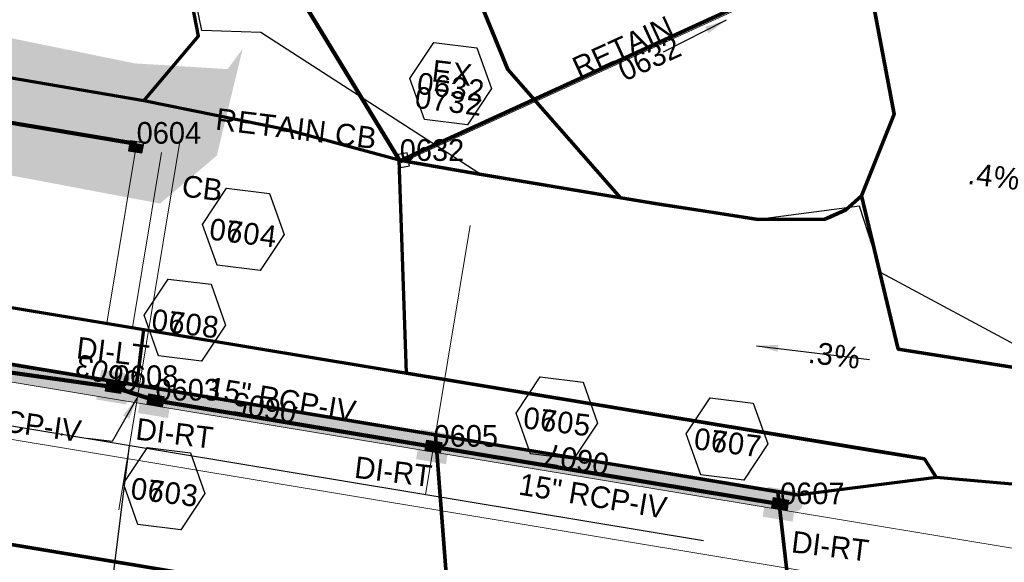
# Model space of a CAD drawing. Extents: x 1160061 to 2574774, y 200346 to 1150371.
# Tile 62 of 123: x 2484263 to 2484490, y 365717 to 365842. Entities that reach past the tile are written whole.
import ezdxf
from ezdxf.enums import TextEntityAlignment as Align

# ---------------------------------------------------------------- set-up
doc = ezdxf.new("R2010")
doc.units = 0
doc.header["$MEASUREMENT"] = 0
doc.linetypes.add('DGN Style 2', pattern=[29.296317, 17.57779, -11.718527])
doc.linetypes.add('DGN Style 3', pattern=[41.014844, 29.296317, -11.718527])
for name, color, linetype, lineweight in [('Exist Drainage Structure Catch Basin CELL', 1, 'Continuous', 30), ('Exist Plan Preparation Drainage Notes Label', 31, 'Continuous', 30), ('Exist Plan Preparation Watershed Blue', 5, 'Continuous', 30), ('Exist Structure Minor Pipes RCP 12 Inch', 30, 'Continuous', 0), ('Prop Drainage Structure Box Number Symbol CELL', 9, 'Continuous', 30), ('Prop Drainage Structure Catch Basin Grate 840 03E CELL', 7, 'Continuous', 30), ('Prop Drainage Structure Catch Basin Grate 840 03E Label', 9, 'Continuous', 30), ('Prop Drainage Structure Drop Inlet Grate 840 16 CELL', 7, 'Continuous', 30), ('Prop Drainage Structure Drop Inlet Grate 840 16 Label', 9, 'Continuous', 30), ('Prop Drainage Structure Pipe RCP 15in Class III Label', 9, 'Continuous', 30), ('Prop Drainage Structure Pipe RCP 15in Class IV', 9, 'Continuous', 211), ('Prop Drainage Structure Pipe RCP 15in Class IV Label', 9, 'Continuous', 30), ('Prop Drainage Structure Pipe Removal Label', 9, 'Continuous', 30), ('Prop Drainage Structure Plot Symbol 20 Scale', 9, 'DGN Style 2', 13), ('Prop Drainage Structure Plot Symbol 50 Scale', 9, 'DGN Style 2', 13), ('Prop Plan Preparation Watershed Pre Construction', 131, 'Continuous', 30), ('Prop Vertical Profile Ditch Grade Median Label', 5, 'Continuous', 40)]:
    doc.layers.add(name, color=color, linetype=linetype, lineweight=lineweight)
for name, color, linetype, lineweight, plot in [('Scratch_Level_5', 6, 'Continuous', 0, False), ('Scratch_Level_6', 30, 'Continuous', 0, False), ('Scratch_Level_7', 9, 'Continuous', 0, False), ('Scratch_Level_8', 171, 'Continuous', 0, False), ('Scratch_Level_9', 9, 'Continuous', 0, False)]:
    doc.layers.add(name, color=color, linetype=linetype, lineweight=lineweight, plot=plot)
doc.styles.add('Style-font041', font='font041.shx')
doc.styles.add('Style-GEOMETRICFUTURA_211_M_L', font='GEOMETRICFUTURA_211_M_L.shx')
doc.dimstyles.new('erosion_control', dxfattribs={"dimtxt": 4.99999, "dimasz": 9.99998, "dimexe": 2.499995, "dimexo": 2.499995, "dimgap": 2.499995, "dimtad": 0, "dimtih": 1, "dimtoh": 1, "dimzin": 3, "dimdsep": 46, "dimtxsty": 'Style-GEOMETRICFUTURA_211_M_L', "dimcen": 0.09, "dimaunit": 1, "dimadec": 4, "dimazin": 3, "dimtfac": 1, "dimtofl": 0, "dimtmove": 0, "dimatfit": 1, "dimfxl": 1, "dimtzin": 3, "dimlwd": 106, "dimarcsym": 0})

# ---------------------------------------------------------------- blocks, each defined once
blk = doc.blocks.new('PROP DRAINAGE STRUCTURE BOX NUMBER SYMBOL_138')
at = {"layer": 'Scratch_Level_7', "flags": 128}
blk.add_lwpolyline([(-5.000009, 8.944294), (5.000009, 8.944294), (9.47214, 0), (5.000009, -8.944294), (-5.000009, -8.944294), (-9.47214, 0), (-5.000009, 8.944294)], dxfattribs=at)
at = {"layer": 'Scratch_Level_7', "insert": (0.170464, -0.827124), "char_height": 4.99999, "attachment_point": 5, "line_spacing_factor": 0.6, "style": 'Style-GEOMETRICFUTURA_211_M_L'}
blk.add_mtext('\\T1.051;0632', dxfattribs=at)
blk = doc.blocks.new('PROP DRAINAGE STRUCTURE BOX NUMBER SYMBOL_139')
at = {"layer": 'Scratch_Level_7', "flags": 128}
blk.add_lwpolyline([(-5.000009, 8.944294), (5.000009, 8.944294), (9.47214, 0), (5.000009, -8.944294), (-5.000009, -8.944294), (-9.47214, 0), (-5.000009, 8.944294)], dxfattribs=at)
at = {"layer": 'Scratch_Level_7', "insert": (0.143191, -0.827124), "char_height": 4.99999, "attachment_point": 5, "line_spacing_factor": 0.6, "style": 'Style-GEOMETRICFUTURA_211_M_L'}
blk.add_mtext('\\T1.051;0604', dxfattribs=at)
blk = doc.blocks.new('PROP DRAINAGE STRUCTURE BOX NUMBER SYMBOL_140')
at = {"layer": 'Scratch_Level_7', "flags": 128}
blk.add_lwpolyline([(-5.000009, 8.944294), (5.000009, 8.944294), (9.47214, 0), (5.000009, -8.944294), (-5.000009, -8.944294), (-9.47214, 0), (-5.000009, 8.944294)], dxfattribs=at)
at = {"layer": 'Scratch_Level_7', "insert": (0.284857, -0.827124), "char_height": 4.99999, "attachment_point": 5, "line_spacing_factor": 0.6, "style": 'Style-GEOMETRICFUTURA_211_M_L'}
blk.add_mtext('\\T1.051;0608', dxfattribs=at)
blk = doc.blocks.new('PROP DRAINAGE STRUCTURE BOX NUMBER SYMBOL_141')
at = {"layer": 'Scratch_Level_7', "flags": 128}
blk.add_lwpolyline([(-5.000009, 8.944294), (5.000009, 8.944294), (9.47214, 0), (5.000009, -8.944294), (-5.000009, -8.944294), (-9.47214, 0), (-5.000009, 8.944294)], dxfattribs=at)
at = {"layer": 'Scratch_Level_7', "insert": (0.250767, -0.827124), "char_height": 4.99999, "attachment_point": 5, "line_spacing_factor": 0.6, "style": 'Style-GEOMETRICFUTURA_211_M_L'}
blk.add_mtext('\\T1.051;0603', dxfattribs=at)
blk = doc.blocks.new('PROP DRAINAGE STRUCTURE BOX NUMBER SYMBOL_144')
at = {"layer": 'Scratch_Level_7', "flags": 128}
blk.add_lwpolyline([(-5.000009, 8.944294), (5.000009, 8.944294), (9.47214, 0), (5.000009, -8.944294), (-5.000009, -8.944294), (-9.47214, 0), (-5.000009, 8.944294)], dxfattribs=at)
at = {"layer": 'Scratch_Level_7', "insert": (0.227282, -0.827124), "char_height": 4.99999, "attachment_point": 5, "line_spacing_factor": 0.6, "style": 'Style-GEOMETRICFUTURA_211_M_L'}
blk.add_mtext('\\T1.051;0605', dxfattribs=at)
blk = doc.blocks.new('PROP DRAINAGE STRUCTURE BOX NUMBER SYMBOL_145')
at = {"layer": 'Scratch_Level_7', "flags": 128}
blk.add_lwpolyline([(-5.000009, 8.944294), (5.000009, 8.944294), (9.47214, 0), (5.000009, -8.944294), (-5.000009, -8.944294), (-9.47214, 0), (-5.000009, 8.944294)], dxfattribs=at)
at = {"layer": 'Scratch_Level_7', "insert": (0.340918, -0.827124), "char_height": 4.99999, "attachment_point": 5, "line_spacing_factor": 0.6, "style": 'Style-GEOMETRICFUTURA_211_M_L'}
blk.add_mtext('\\T1.051;0607', dxfattribs=at)
blk = doc.blocks.new('PROP DRAINAGE STRUCTURE BOX NUMBER SYMBOL_241')
at = {"layer": 'Prop Drainage Structure Box Number Symbol CELL', "flags": 128}
blk.add_lwpolyline([(-5.000009, 8.944294), (5.000009, 8.944294), (9.47214, 0), (5.000009, -8.944294), (-5.000009, -8.944294), (-9.47214, 0), (-5.000009, 8.944294)], dxfattribs=at)
at = {"layer": 'Prop Drainage Structure Box Number Symbol CELL', "insert": (0.143191, -0.827124), "char_height": 4.99999, "attachment_point": 5, "line_spacing_factor": 0.6, "style": 'Style-GEOMETRICFUTURA_211_M_L'}
blk.add_mtext('\\T1.051;0704', dxfattribs=at)
blk = doc.blocks.new('PROP DRAINAGE STRUCTURE BOX NUMBER SYMBOL_242')
at = {"layer": 'Prop Drainage Structure Box Number Symbol CELL', "flags": 128}
blk.add_lwpolyline([(-5.000009, 8.944294), (5.000009, 8.944294), (9.47214, 0), (5.000009, -8.944294), (-5.000009, -8.944294), (-9.47214, 0), (-5.000009, 8.944294)], dxfattribs=at)
at = {"layer": 'Prop Drainage Structure Box Number Symbol CELL', "insert": (0.284857, -0.827124), "char_height": 4.99999, "attachment_point": 5, "line_spacing_factor": 0.6, "style": 'Style-GEOMETRICFUTURA_211_M_L'}
blk.add_mtext('\\T1.051;0708', dxfattribs=at)
blk = doc.blocks.new('PROP DRAINAGE STRUCTURE BOX NUMBER SYMBOL_243')
at = {"layer": 'Prop Drainage Structure Box Number Symbol CELL', "flags": 128}
blk.add_lwpolyline([(-5.000009, 8.944294), (5.000009, 8.944294), (9.47214, 0), (5.000009, -8.944294), (-5.000009, -8.944294), (-9.47214, 0), (-5.000009, 8.944294)], dxfattribs=at)
at = {"layer": 'Prop Drainage Structure Box Number Symbol CELL', "insert": (0.250767, -0.827124), "char_height": 4.99999, "attachment_point": 5, "line_spacing_factor": 0.6, "style": 'Style-GEOMETRICFUTURA_211_M_L'}
blk.add_mtext('\\T1.051;0703', dxfattribs=at)
blk = doc.blocks.new('PROP DRAINAGE STRUCTURE BOX NUMBER SYMBOL_246')
at = {"layer": 'Prop Drainage Structure Box Number Symbol CELL', "flags": 128}
blk.add_lwpolyline([(-5.000009, 8.944294), (5.000009, 8.944294), (9.47214, 0), (5.000009, -8.944294), (-5.000009, -8.944294), (-9.47214, 0), (-5.000009, 8.944294)], dxfattribs=at)
at = {"layer": 'Prop Drainage Structure Box Number Symbol CELL', "insert": (0.227282, -0.827124), "char_height": 4.99999, "attachment_point": 5, "line_spacing_factor": 0.6, "style": 'Style-GEOMETRICFUTURA_211_M_L'}
blk.add_mtext('\\T1.051;0705', dxfattribs=at)
blk = doc.blocks.new('PROP DRAINAGE STRUCTURE BOX NUMBER SYMBOL_248')
at = {"layer": 'Prop Drainage Structure Box Number Symbol CELL', "flags": 128}
blk.add_lwpolyline([(-5.000009, 8.944294), (5.000009, 8.944294), (9.47214, 0), (5.000009, -8.944294), (-5.000009, -8.944294), (-9.47214, 0), (-5.000009, 8.944294)], dxfattribs=at)
at = {"layer": 'Prop Drainage Structure Box Number Symbol CELL', "insert": (0.340918, -0.827124), "char_height": 4.99999, "attachment_point": 5, "line_spacing_factor": 0.6, "style": 'Style-GEOMETRICFUTURA_211_M_L'}
blk.add_mtext('\\T1.051;0707', dxfattribs=at)
blk = doc.blocks.new('PROP DRAINAGE STRUCTURE BOX NUMBER SYMBOL_274')
at = {"layer": 'Prop Drainage Structure Box Number Symbol CELL', "flags": 128}
blk.add_lwpolyline([(-5.000009, 8.944294), (5.000009, 8.944294), (9.47214, 0), (5.000009, -8.944294), (-5.000009, -8.944294), (-9.47214, 0), (-5.000009, 8.944294)], dxfattribs=at)
at = {"layer": 'Prop Drainage Structure Box Number Symbol CELL', "insert": (0.101524, -0.827124), "char_height": 4.99999, "attachment_point": 5, "line_spacing_factor": 0.786545, "style": 'Style-GEOMETRICFUTURA_211_M_L'}
blk.add_mtext('\\T1.052;EX\\P0732', dxfattribs=at)
blk = doc.blocks.new('PROP DRAINAGE STRUCTURE DROP INLET GRATE 840 16_5')
at = {"layer": 'Prop Drainage Structure Drop Inlet Grate 840 16 CELL', "color": 7, "flags": 128}
for points in [[(-1.75, 1.25), (1.75, 1.25), (1.75, -1.25), (-1.75, -1.25), (-1.75, -1.25), (-1.75, 1.25)], [(-1.66667, 1.16667), (1.66667, 1.16667), (1.66667, -1.16667), (-1.66667, -1.16667), (-1.66667, -1.16667), (-1.66667, 1.16667)], [(0, -1.15627), (0, 1.15627), (1.65627, 1.15627), (1.65627, -1.15627), (-1.65627, -1.15627), (-1.65627, 1.15627), (0, 1.15627)], [(-1.52087, 1.03387), (-0.125, 1.03387), (-0.125, 0.86717), (-1.52087, 0.86717), (-1.52087, 1.03387)], [(-1.52087, 0.76817), (-0.125, 0.76817), (-0.125, 0.60147), (-1.52087, 0.60147), (-1.52087, 0.76817)], [(-1.52087, 0.50247), (-0.125, 0.50247), (-0.125, 0.33577), (-1.52087, 0.33577), (-1.52087, 0.50247)], [(-1.52087, 0.23677), (-0.125, 0.23677), (-0.125, 0.07007), (-1.52087, 0.07007), (-1.52087, 0.23677)], [(0.125, 1.03387), (1.52087, 1.03387), (1.52087, 0.86717), (0.125, 0.86717), (0.125, 1.03387)], [(0.125, 0.76817), (1.52087, 0.76817), (1.52087, 0.60147), (0.125, 0.60147), (0.125, 0.76817)], [(0.125, 0.50247), (1.52087, 0.50247), (1.52087, 0.33577), (0.125, 0.33577), (0.125, 0.50247)], [(0.125, 0.23677), (1.52087, 0.23677), (1.52087, 0.07007), (0.125, 0.07007), (0.125, 0.23677)], [(-1.52087, -0.02893), (-0.125, -0.02893), (-0.125, -0.19563), (-1.52087, -0.19563), (-1.52087, -0.02893)], [(-1.52087, -0.29463), (-0.125, -0.29463), (-0.125, -0.46133), (-1.52087, -0.46133), (-1.52087, -0.29463)], [(-1.52087, -0.56033), (-0.125, -0.56033), (-0.125, -0.72703), (-1.52087, -0.72703), (-1.52087, -0.56033)], [(-1.52087, -0.82603), (-0.125, -0.82603), (-0.125, -1.03387), (-1.52087, -1.03387), (-1.52087, -0.82603), (-1.52087, -0.82603)], [(0.125, -0.02893), (1.52087, -0.02893), (1.52087, -0.19563), (0.125, -0.19563), (0.125, -0.02893)], [(0.125, -0.29463), (1.52087, -0.29463), (1.52087, -0.46133), (0.125, -0.46133), (0.125, -0.29463)], [(0.125, -0.56033), (1.52087, -0.56033), (1.52087, -0.72703), (0.125, -0.72703), (0.125, -0.56033)], [(0.125, -0.82603), (1.52087, -0.82603), (1.52087, -1.03387), (0.125, -1.03387), (0.125, -0.82603), (0.125, -0.82603)]]:
    blk.add_lwpolyline(points, dxfattribs=at)
at = {"layer": 'Prop Drainage Structure Plot Symbol 20 Scale', "extrusion": (0, 0, -1)}
blk.add_solid([(2.00004, 2.00004), (-2.00004, 2.00004), (2.00004, -2.00004), (-2.00004, -2.00004)], dxfattribs=at)
at = {"layer": 'Prop Drainage Structure Plot Symbol 50 Scale', "extrusion": (0, 0, -1)}
blk.add_solid([(3.5, 3.5), (-3.5, 3.5), (3.5, -3.5), (-3.5, -3.5)], dxfattribs=at)
blk = doc.blocks.new('PROP DRAINAGE STRUCTURE DROP INLET GRATE 840 16_6')
at = {"layer": 'Prop Drainage Structure Drop Inlet Grate 840 16 CELL', "color": 7, "flags": 128}
for points in [[(-1.75, 1.25), (1.75, 1.25), (1.75, -1.25), (-1.75, -1.25), (-1.75, -1.25), (-1.75, 1.25)], [(-1.66667, 1.16667), (1.66667, 1.16667), (1.66667, -1.16667), (-1.66667, -1.16667), (-1.66667, -1.16667), (-1.66667, 1.16667)], [(0, -1.15627), (0, 1.15627), (1.65627, 1.15627), (1.65627, -1.15627), (-1.65627, -1.15627), (-1.65627, 1.15627), (0, 1.15627)], [(-1.52087, 1.03387), (-0.125, 1.03387), (-0.125, 0.86717), (-1.52087, 0.86717), (-1.52087, 1.03387)], [(-1.52087, 0.76817), (-0.125, 0.76817), (-0.125, 0.60147), (-1.52087, 0.60147), (-1.52087, 0.76817)], [(-1.52087, 0.50247), (-0.125, 0.50247), (-0.125, 0.33577), (-1.52087, 0.33577), (-1.52087, 0.50247)], [(-1.52087, 0.23677), (-0.125, 0.23677), (-0.125, 0.07007), (-1.52087, 0.07007), (-1.52087, 0.23677)], [(0.125, 1.03387), (1.52087, 1.03387), (1.52087, 0.86717), (0.125, 0.86717), (0.125, 1.03387)], [(0.125, 0.76817), (1.52087, 0.76817), (1.52087, 0.60147), (0.125, 0.60147), (0.125, 0.76817)], [(0.125, 0.50247), (1.52087, 0.50247), (1.52087, 0.33577), (0.125, 0.33577), (0.125, 0.50247)], [(0.125, 0.23677), (1.52087, 0.23677), (1.52087, 0.07007), (0.125, 0.07007), (0.125, 0.23677)], [(-1.52087, -0.02893), (-0.125, -0.02893), (-0.125, -0.19563), (-1.52087, -0.19563), (-1.52087, -0.02893)], [(-1.52087, -0.29463), (-0.125, -0.29463), (-0.125, -0.46133), (-1.52087, -0.46133), (-1.52087, -0.29463)], [(-1.52087, -0.56033), (-0.125, -0.56033), (-0.125, -0.72703), (-1.52087, -0.72703), (-1.52087, -0.56033)], [(-1.52087, -0.82603), (-0.125, -0.82603), (-0.125, -1.03387), (-1.52087, -1.03387), (-1.52087, -0.82603), (-1.52087, -0.82603)], [(0.125, -0.02893), (1.52087, -0.02893), (1.52087, -0.19563), (0.125, -0.19563), (0.125, -0.02893)], [(0.125, -0.29463), (1.52087, -0.29463), (1.52087, -0.46133), (0.125, -0.46133), (0.125, -0.29463)], [(0.125, -0.56033), (1.52087, -0.56033), (1.52087, -0.72703), (0.125, -0.72703), (0.125, -0.56033)], [(0.125, -0.82603), (1.52087, -0.82603), (1.52087, -1.03387), (0.125, -1.03387), (0.125, -0.82603), (0.125, -0.82603)]]:
    blk.add_lwpolyline(points, dxfattribs=at)
at = {"layer": 'Prop Drainage Structure Plot Symbol 20 Scale', "extrusion": (0, 0, -1)}
blk.add_solid([(2.00004, 2.00004), (-2.00004, 2.00004), (2.00004, -2.00004), (-2.00004, -2.00004)], dxfattribs=at)
at = {"layer": 'Prop Drainage Structure Plot Symbol 50 Scale', "extrusion": (0, 0, -1)}
blk.add_solid([(3.5, 3.5), (-3.5, 3.5), (3.5, -3.5), (-3.5, -3.5)], dxfattribs=at)
blk = doc.blocks.new('PROP DRAINAGE STRUCTURE DROP INLET GRATE 840 16_7')
at = {"layer": 'Prop Drainage Structure Drop Inlet Grate 840 16 CELL', "color": 7, "flags": 128}
for points in [[(-1.75, 1.25), (1.75, 1.25), (1.75, -1.25), (-1.75, -1.25), (-1.75, -1.25), (-1.75, 1.25)], [(-1.66667, 1.16667), (1.66667, 1.16667), (1.66667, -1.16667), (-1.66667, -1.16667), (-1.66667, -1.16667), (-1.66667, 1.16667)], [(0, -1.15627), (0, 1.15627), (1.65627, 1.15627), (1.65627, -1.15627), (-1.65627, -1.15627), (-1.65627, 1.15627), (0, 1.15627)], [(-1.52087, 1.03387), (-0.125, 1.03387), (-0.125, 0.86717), (-1.52087, 0.86717), (-1.52087, 1.03387)], [(-1.52087, 0.76817), (-0.125, 0.76817), (-0.125, 0.60147), (-1.52087, 0.60147), (-1.52087, 0.76817)], [(-1.52087, 0.50247), (-0.125, 0.50247), (-0.125, 0.33577), (-1.52087, 0.33577), (-1.52087, 0.50247)], [(-1.52087, 0.23677), (-0.125, 0.23677), (-0.125, 0.07007), (-1.52087, 0.07007), (-1.52087, 0.23677)], [(0.125, 1.03387), (1.52087, 1.03387), (1.52087, 0.86717), (0.125, 0.86717), (0.125, 1.03387)], [(0.125, 0.76817), (1.52087, 0.76817), (1.52087, 0.60147), (0.125, 0.60147), (0.125, 0.76817)], [(0.125, 0.50247), (1.52087, 0.50247), (1.52087, 0.33577), (0.125, 0.33577), (0.125, 0.50247)], [(0.125, 0.23677), (1.52087, 0.23677), (1.52087, 0.07007), (0.125, 0.07007), (0.125, 0.23677)], [(-1.52087, -0.02893), (-0.125, -0.02893), (-0.125, -0.19563), (-1.52087, -0.19563), (-1.52087, -0.02893)], [(-1.52087, -0.29463), (-0.125, -0.29463), (-0.125, -0.46133), (-1.52087, -0.46133), (-1.52087, -0.29463)], [(-1.52087, -0.56033), (-0.125, -0.56033), (-0.125, -0.72703), (-1.52087, -0.72703), (-1.52087, -0.56033)], [(-1.52087, -0.82603), (-0.125, -0.82603), (-0.125, -1.03387), (-1.52087, -1.03387), (-1.52087, -0.82603), (-1.52087, -0.82603)], [(0.125, -0.02893), (1.52087, -0.02893), (1.52087, -0.19563), (0.125, -0.19563), (0.125, -0.02893)], [(0.125, -0.29463), (1.52087, -0.29463), (1.52087, -0.46133), (0.125, -0.46133), (0.125, -0.29463)], [(0.125, -0.56033), (1.52087, -0.56033), (1.52087, -0.72703), (0.125, -0.72703), (0.125, -0.56033)], [(0.125, -0.82603), (1.52087, -0.82603), (1.52087, -1.03387), (0.125, -1.03387), (0.125, -0.82603), (0.125, -0.82603)]]:
    blk.add_lwpolyline(points, dxfattribs=at)
at = {"layer": 'Prop Drainage Structure Plot Symbol 20 Scale'}
blk.add_solid([(-2.00004, 2.00004), (2.00004, 2.00004), (-2.00004, -2.00004), (2.00004, -2.00004)], dxfattribs=at)
at = {"layer": 'Prop Drainage Structure Plot Symbol 50 Scale', "extrusion": (0, 0, -1)}
blk.add_solid([(3.5, 3.5), (-3.5, 3.5), (3.5, -3.5), (-3.5, -3.5)], dxfattribs=at)
blk = doc.blocks.new('PROP DRAINAGE STRUCTURE DROP INLET GRATE 840 16_8')
at = {"layer": 'Prop Drainage Structure Drop Inlet Grate 840 16 CELL', "color": 7, "flags": 128}
for points in [[(-1.75, 1.25), (1.75, 1.25), (1.75, -1.25), (-1.75, -1.25), (-1.75, -1.25), (-1.75, 1.25)], [(-1.66667, 1.16667), (1.66667, 1.16667), (1.66667, -1.16667), (-1.66667, -1.16667), (-1.66667, -1.16667), (-1.66667, 1.16667)], [(0, -1.15627), (0, 1.15627), (1.65627, 1.15627), (1.65627, -1.15627), (-1.65627, -1.15627), (-1.65627, 1.15627), (0, 1.15627)], [(-1.52087, 1.03387), (-0.125, 1.03387), (-0.125, 0.86717), (-1.52087, 0.86717), (-1.52087, 1.03387)], [(-1.52087, 0.76817), (-0.125, 0.76817), (-0.125, 0.60147), (-1.52087, 0.60147), (-1.52087, 0.76817)], [(-1.52087, 0.50247), (-0.125, 0.50247), (-0.125, 0.33577), (-1.52087, 0.33577), (-1.52087, 0.50247)], [(-1.52087, 0.23677), (-0.125, 0.23677), (-0.125, 0.07007), (-1.52087, 0.07007), (-1.52087, 0.23677)], [(0.125, 1.03387), (1.52087, 1.03387), (1.52087, 0.86717), (0.125, 0.86717), (0.125, 1.03387)], [(0.125, 0.76817), (1.52087, 0.76817), (1.52087, 0.60147), (0.125, 0.60147), (0.125, 0.76817)], [(0.125, 0.50247), (1.52087, 0.50247), (1.52087, 0.33577), (0.125, 0.33577), (0.125, 0.50247)], [(0.125, 0.23677), (1.52087, 0.23677), (1.52087, 0.07007), (0.125, 0.07007), (0.125, 0.23677)], [(-1.52087, -0.02893), (-0.125, -0.02893), (-0.125, -0.19563), (-1.52087, -0.19563), (-1.52087, -0.02893)], [(-1.52087, -0.29463), (-0.125, -0.29463), (-0.125, -0.46133), (-1.52087, -0.46133), (-1.52087, -0.29463)], [(-1.52087, -0.56033), (-0.125, -0.56033), (-0.125, -0.72703), (-1.52087, -0.72703), (-1.52087, -0.56033)], [(-1.52087, -0.82603), (-0.125, -0.82603), (-0.125, -1.03387), (-1.52087, -1.03387), (-1.52087, -0.82603), (-1.52087, -0.82603)], [(0.125, -0.02893), (1.52087, -0.02893), (1.52087, -0.19563), (0.125, -0.19563), (0.125, -0.02893)], [(0.125, -0.29463), (1.52087, -0.29463), (1.52087, -0.46133), (0.125, -0.46133), (0.125, -0.29463)], [(0.125, -0.56033), (1.52087, -0.56033), (1.52087, -0.72703), (0.125, -0.72703), (0.125, -0.56033)], [(0.125, -0.82603), (1.52087, -0.82603), (1.52087, -1.03387), (0.125, -1.03387), (0.125, -0.82603), (0.125, -0.82603)]]:
    blk.add_lwpolyline(points, dxfattribs=at)
at = {"layer": 'Prop Drainage Structure Plot Symbol 20 Scale', "extrusion": (0, 0, -1)}
blk.add_solid([(2.00004, 2.00004), (-2.00004, 2.00004), (2.00004, -2.00004), (-2.00004, -2.00004)], dxfattribs=at)
at = {"layer": 'Prop Drainage Structure Plot Symbol 50 Scale', "extrusion": (0, 0, -1)}
blk.add_solid([(3.5, 3.5), (-3.5, 3.5), (3.5, -3.5), (-3.5, -3.5)], dxfattribs=at)
blk = doc.blocks.new('PROP DRAINAGE STRUCTURE CATCH BASIN GRATE 840 03E_3')
at = {"layer": 'Prop Drainage Structure Catch Basin Grate 840 03E CELL', "color": 7, "linetype": 'Continuous', "lineweight": 13}
blk.add_line((1.5, 0), (-1.5, 0), dxfattribs=at)
at = {"layer": 'Prop Drainage Structure Catch Basin Grate 840 03E CELL', "flags": 128}
for points in [[(1.5, 0), (-1.5, 0), (-1.5, 2), (1.5, 2), (1.5, -0.499999), (-1.5, -0.499999), (-1.5, 0)], [(-1.4896, 0.0104), (-1.4896, 1.9896), (1.4896, 1.9896), (1.4896, 0.0104), (-1.4896, 0.0104)]]:
    blk.add_lwpolyline(points, dxfattribs=at)
for points in [[(-1.3021, 1.8021, -1), (-1.1771, 1.8021), (-1.1771, 1.0417), (-1.3021, 1.0417), (-1.3021, 1.8021)], [(-1.3021, 0.1979, 1), (-1.1771, 0.1979), (-1.1771, 0.9583), (-1.3021, 0.9583), (-1.3021, 0.1979)], [(-1.125, 1.8021, -1), (-1, 1.8021), (-1, 1.0417), (-1.125, 1.0417), (-1.125, 1.8021)], [(-1.125, 0.1979, 1), (-1, 0.1979), (-1, 0.9583), (-1.125, 0.9583), (-1.125, 0.1979)], [(-0.9481, 1.8021, -1), (-0.8231, 1.8021), (-0.8231, 1.0417), (-0.9481, 1.0417), (-0.9481, 1.8021)], [(-0.9481, 0.1979, 1), (-0.8231, 0.1979), (-0.8231, 0.9583), (-0.9481, 0.9583), (-0.9481, 0.1979)], [(-0.771, 1.8021, -1), (-0.646, 1.8021), (-0.646, 1.0417), (-0.771, 1.0417), (-0.771, 1.8021)], [(-0.771, 0.1979, 1), (-0.646, 0.1979), (-0.646, 0.9583), (-0.771, 0.9583), (-0.771, 0.1979)], [(-0.5939, 1.8021, -1), (-0.4689, 1.8021), (-0.4689, 1.0417), (-0.5939, 1.0417), (-0.5939, 1.8021)], [(-0.5939, 0.1979, 1), (-0.4689, 0.1979), (-0.4689, 0.9583), (-0.5939, 0.9583), (-0.5939, 0.1979)], [(-0.4168, 1.8021, -1), (-0.2918, 1.8021), (-0.2918, 1.0417), (-0.4168, 1.0417), (-0.4168, 1.8021)], [(-0.4168, 0.1979, 1), (-0.2918, 0.1979), (-0.2918, 0.9583), (-0.4168, 0.9583), (-0.4168, 0.1979)], [(-0.2397, 1.8021, -1), (-0.1147, 1.8021), (-0.1147, 1.0417), (-0.2397, 1.0417), (-0.2397, 1.8021)], [(-0.2397, 0.1979, 1), (-0.1147, 0.1979), (-0.1147, 0.9583), (-0.2397, 0.9583), (-0.2397, 0.1979)], [(-0.0626, 1.8021, -1), (0.0624, 1.8021), (0.0624, 1.0417), (-0.0626, 1.0417), (-0.0626, 1.8021)], [(-0.0626, 0.1979, 1), (0.0624, 0.1979), (0.0624, 0.9583), (-0.0626, 0.9583), (-0.0626, 0.1979)], [(0.1145, 1.8021, -1), (0.2395, 1.8021), (0.2395, 1.0417), (0.1145, 1.0417), (0.1145, 1.8021)], [(0.1145, 0.1979, 1), (0.2395, 0.1979), (0.2395, 0.9583), (0.1145, 0.9583), (0.1145, 0.1979)], [(0.2916, 1.8021, -1), (0.4166, 1.8021), (0.4166, 1.0417), (0.2916, 1.0417), (0.2916, 1.8021)], [(0.2916, 0.1979, 1), (0.4166, 0.1979), (0.4166, 0.9583), (0.2916, 0.9583), (0.2916, 0.1979)], [(0.4687, 1.8021, -1), (0.5937, 1.8021), (0.5937, 1.0417), (0.4687, 1.0417), (0.4687, 1.8021)], [(0.4687, 0.1979, 1), (0.5937, 0.1979), (0.5937, 0.9583), (0.4687, 0.9583), (0.4687, 0.1979)], [(0.6458, 1.8021, -1), (0.7708, 1.8021), (0.7708, 1.0417), (0.6458, 1.0417), (0.6458, 1.8021)], [(0.6458, 0.1979, 1), (0.7708, 0.1979), (0.7708, 0.9583), (0.6458, 0.9583), (0.6458, 0.1979)], [(0.8229, 1.8021, -1), (0.9479, 1.8021), (0.9479, 1.0417), (0.8229, 1.0417), (0.8229, 1.8021)], [(0.8229, 0.1979, 1), (0.9479, 0.1979), (0.9479, 0.9583), (0.8229, 0.9583), (0.8229, 0.1979)], [(1, 1.8021, -1), (1.125, 1.8021), (1.125, 1.0417), (1, 1.0417), (1, 1.8021)], [(1, 0.1979, 1), (1.125, 0.1979), (1.125, 0.9583), (1, 0.9583), (1, 0.1979)], [(1.1771, 1.8021, -1), (1.3021, 1.8021), (1.3021, 1.0417), (1.1771, 1.0417), (1.1771, 1.8021)], [(1.1771, 0.1979, 1), (1.3021, 0.1979), (1.3021, 0.9583), (1.1771, 0.9583), (1.1771, 0.1979)]]:
    blk.add_lwpolyline(points, format="xyb", dxfattribs=at)
at = {"layer": 'Prop Drainage Structure Plot Symbol 20 Scale', "extrusion": (0, 0, -1)}
blk.add_solid([(2.00004, 2.000042), (-2.00004, 2.000042), (2.00004, -2.000038), (-2.00004, -2.000038)], dxfattribs=at)
at = {"layer": 'Prop Drainage Structure Plot Symbol 50 Scale', "extrusion": (0, 0, -1)}
blk.add_solid([(3.5, 3.500002), (-3.5, 3.500002), (3.5, -3.499998), (-3.5, -3.499998)], dxfattribs=at)
blk = doc.blocks.new('EXIST DRAINAGE STRUCTURE CATCH BASIN_2')
at = {"layer": 'Exist Drainage Structure Catch Basin CELL', "linetype": 'DGN Style 3', "flags": 128}
blk.add_lwpolyline([(1.499997, 0), (-1.499997, 0), (-1.499997, -0.499999), (1.499997, -0.499999), (1.499997, 1.999996), (-1.499997, 1.999996), (-1.499997, 0)], dxfattribs=at)

msp = doc.modelspace()

# ---------------------------------------------------------------- hatches: boundary and pattern name
msp.add_hatch(color=256).paths.add_polyline_path([(2484441.34, 365728.32, 0.999977), (2484441.83, 365732.29), (2484081.02, 365792.22), (2484080.36, 365788.28)])
at = {"layer": 'Scratch_Level_6'}
msp.add_hatch(color=256, dxfattribs=at).paths.add_polyline_path([(2484295.38, 365799.45), (2484131.92, 365830.3), (2484094.32, 365842.08), (2483893.67, 365880.11), (2483816.93, 365893.78), (2483721.98, 365909.88), (2483725.71, 365935.45), (2483792.46, 365924.35), (2483848.31, 365916.32), (2483945.34, 365897.44), (2483975.37, 365871.18), (2483985.24, 365866.78), (2484009.93, 365862.88), (2484012.55, 365866.61), (2484040.4, 365876.63), (2484107.61, 365863.44), (2484185.72, 365852.96), (2484289.56, 365831.8), (2484310.94, 365830.47), (2484314.42, 365835.18), (2484308.46, 365810.53)])

# ---------------------------------------------------------------- linework, layer by layer
at = {"layer": 'Exist Plan Preparation Watershed Blue'}
for p, q in [((2484420.72, 365721.6), (2483927.48, 365803.54)), ((2484439.46, 365718.49), (2484439.46, 365718.49))]:
    msp.add_line(p, q, dxfattribs=at)
at = {"layer": 'Exist Plan Preparation Watershed Blue', "color": 5, "linetype": 'Continuous', "lineweight": 70, "flags": 128}
for points in [[(2484293.45, 365907.73), (2484340.8, 365911.78), (2484352.01, 365887.75), (2484375.6, 365830.4), (2484401.56, 365800.81), (2484368.55, 365806.3), (2484350.53, 365809.47), (2484324.59, 365816.46), (2484291.66, 365823.12), (2484304.27, 365838.08), (2484299.2, 365863.99), (2484295.55, 365866.41), (2484289.34, 365900.53), (2484293.45, 365907.73)], [(2484511.2, 365785.51), (2484516.24, 365757.87), (2484465.58, 365765.82), (2484457.12, 365801.25), (2484464.65, 365820.09), (2484458.24, 365854.33), (2484444.6, 365885.79), (2484448.43, 365908.98), (2484509.99, 365891.38), (2484524.64, 365814.46), (2484517.66, 365813.24), (2484510.89, 365811.84), (2484511.2, 365785.51)], [(2484375.6, 365830.4), (2484352.01, 365887.75), (2484444.6, 365885.79), (2484458.24, 365854.33), (2484464.65, 365820.09), (2484457.12, 365801.25), (2484453.48, 365797.98), (2484448.65, 365795.86), (2484433.28, 365795.77), (2484410.02, 365799.41), (2484401.56, 365800.81), (2484375.6, 365830.4)], [(2484154.35, 365845.86), (2484135.24, 365796.4), (2484291.6, 365770.42), (2484352.22, 365760.35), (2484350.53, 365809.47), (2484324.59, 365816.46), (2484291.66, 365823.12), (2484291.66, 365823.12), (2484241.28, 365831.74), (2484154.35, 365845.86)], [(2484457.12, 365801.25), (2484465.58, 365765.82), (2484516.24, 365757.87), (2484522.94, 365720.01), (2484500.61, 365733.94), (2484474.37, 365736.27), (2484471.63, 365740.52), (2484352.22, 365760.35), (2484350.53, 365809.47), (2484368.55, 365806.3), (2484410.45, 365799.34), (2484421.7, 365797.61), (2484433.28, 365795.77), (2484444.18, 365795.84), (2484446.29, 365795.85), (2484447.49, 365795.85), (2484448.65, 365795.86), (2484449.95, 365796.42), (2484453.48, 365797.98), (2484457.12, 365801.25)], [(2484176.19, 365776.35), (2484172.28, 365790.24), (2484459.53, 365742.51), (2484471.63, 365740.52), (2484474.41, 365736.27), (2484442.34, 365732.15), (2484176.19, 365776.35)], [(2484291.6, 365770.42), (2484471.63, 365740.52), (2484474.41, 365736.27), (2484442.34, 365732.15), (2484441.83, 365732.29), (2484290.02, 365757.5), (2484291.6, 365770.42)], [(2484225.72, 365768.22), (2484212.84, 365728.75), (2484362.12, 365703.97), (2484358.89, 365746.06), (2484225.72, 365768.22)], [(2484442.64, 365690.59), (2484437.8, 365732.89), (2484358.89, 365746.06), (2484362.12, 365703.97), (2484442.64, 365690.59)], [(2484442.64, 365690.59), (2484540.49, 365700.86), (2484522.94, 365720.01), (2484500.61, 365733.94), (2484474.41, 365736.27), (2484442.34, 365732.15), (2484437.8, 365732.89), (2484442.64, 365690.59)], [(2484182.37, 365733.83), (2484185.31, 365708), (2484233.25, 365699.94), (2484362.84, 365678.51), (2484378.1, 365701.31), (2484182.37, 365733.83)]]:
    msp.add_lwpolyline(points, close=True, dxfattribs=at)
at = {"layer": 'Exist Plan Preparation Watershed Blue', "lineweight": 40}
msp.add_point((2484272.75, 365746.18), dxfattribs=at)
at = {"layer": 'Exist Structure Minor Pipes RCP 12 Inch'}
msp.add_line((2484350.84, 365808.79), (2484448.97, 365853.68), dxfattribs=at)
at = {"layer": 'Prop Drainage Structure Pipe RCP 15in Class IV'}
for p, q in [((2484289.97, 365813.27), (2484150.88, 365836.37)), ((2484284.7, 365757.12), (2484225.27, 365765.47)), ((2484294.32, 365754), (2484284.7, 365757.12)), ((2484358.44, 365743.35), (2484294.32, 365754)), ((2484438.35, 365730.08), (2484358.44, 365743.35))]:
    msp.add_line(p, q, dxfattribs=at)
at = {"layer": 'Prop Plan Preparation Watershed Pre Construction', "color": 200, "flags": 128}
msp.add_lwpolyline([(2485038, 365654.1), (2484848.95, 365684), (2484701.39, 365711.04), (2484619.88, 365729.84), (2484517.46, 365753.45), (2484461.67, 365783.5), (2484456.65, 365798.88), (2484433.28, 365795.77), (2484369.93, 365805.74), (2484318.6, 365838.89), (2484305.03, 365839.42), (2484299.99, 365863.79), (2484294.67, 365867.06), (2484288.84, 365903.02), (2484292.78, 365908.01), (2484269.08, 366023.01), (2484280.7, 366066.49), (2484325.39, 366061), (2484334.48, 366066.75), (2484430.91, 366050.73), (2484373.24, 366376.65)], dxfattribs=at)
at = {"layer": 'Prop Vertical Profile Ditch Grade Median Label', "lineweight": 30}
msp.add_line((2484260.28, 365515.82), (2484288.3, 365743.6), dxfattribs=at)
at = {"layer": 'Scratch_Level_5'}
for p, q in [((2483768.94, 365840.01), (2487160.51, 365276.63)), ((2483766.81, 365827.18), (2487158.38, 365263.8)), ((2484300.04, 365814.26), (2484288.3, 365743.6)), ((2484289.65, 365811.29), (2484283.09, 365771.83)), ((2484295.71, 365811.2), (2484289.01, 365770.85)), ((2484366.92, 365794.41), (2484356.6, 365732.25)), ((2484285.85, 365728.8), (2484289.94, 365753.46))]:
    msp.add_line(p, q, dxfattribs=at)
at = {"layer": 'Scratch_Level_8', "lineweight": 120}
for p, q in [((2484284.7, 365757.12), (2484225.27, 365765.47)), ((2484294.32, 365754), (2484284.7, 365757.12)), ((2484358.44, 365743.35), (2484294.32, 365754)), ((2484438.35, 365730.08), (2484358.44, 365743.35)), ((2484438.35, 365730.08), (2484358.44, 365743.35))]:
    msp.add_line(p, q, dxfattribs=at)
at = {"layer": 'Scratch_Level_9', "lineweight": 120}
for p, q in [((2484292.96, 365904.47), (2484350.64, 365809.3)), ((2484350.64, 365809.3), (2484450.19, 365854.9))]:
    msp.add_line(p, q, dxfattribs=at)

# ---------------------------------------------------------------- block references
at = {"layer": 'Exist Drainage Structure Catch Basin CELL', "color": 5, "linetype": 'DGN Style 3', "lineweight": 140, "rotation": 280}
msp.add_blockref('EXIST DRAINAGE STRUCTURE CATCH BASIN_2', (2484350.64, 365809.3), dxfattribs=at)
at = {"layer": 'Prop Drainage Structure Box Number Symbol CELL', "rotation": 353.002296}
for name, p in [('PROP DRAINAGE STRUCTURE BOX NUMBER SYMBOL_274', (2484362.4, 365827.14)), ('PROP DRAINAGE STRUCTURE BOX NUMBER SYMBOL_241', (2484314.56, 365793.5)), ('PROP DRAINAGE STRUCTURE BOX NUMBER SYMBOL_242', (2484301.08, 365772.56)), ('PROP DRAINAGE STRUCTURE BOX NUMBER SYMBOL_246', (2484386.86, 365749.96)), ('PROP DRAINAGE STRUCTURE BOX NUMBER SYMBOL_248', (2484426.12, 365745.14)), ('PROP DRAINAGE STRUCTURE BOX NUMBER SYMBOL_243', (2484296.31, 365733.68))]:
    msp.add_blockref(name, p, dxfattribs=at)
at = {"layer": 'Prop Drainage Structure Plot Symbol 20 Scale', "rotation": 170.568578}
msp.add_blockref('PROP DRAINAGE STRUCTURE CATCH BASIN GRATE 840 03E_3', (2484289.97, 365813.27), dxfattribs=at)
at = {"layer": 'Prop Drainage Structure Plot Symbol 50 Scale'}
for name, p, rotation in [('PROP DRAINAGE STRUCTURE DROP INLET GRATE 840 16_8', (2484284.7, 365757.12), 350.568127), ('PROP DRAINAGE STRUCTURE DROP INLET GRATE 840 16_5', (2484294.32, 365754), 170.568691), ('PROP DRAINAGE STRUCTURE DROP INLET GRATE 840 16_6', (2484358.44, 365743.35), 170.568691), ('PROP DRAINAGE STRUCTURE DROP INLET GRATE 840 16_7', (2484438.35, 365730.08), 170.568691)]:
    msp.add_blockref(name, p, dxfattribs=dict(at, rotation=rotation))
at = {"layer": 'Scratch_Level_7', "rotation": 353.002296}
for name, p in [('PROP DRAINAGE STRUCTURE BOX NUMBER SYMBOL_138', (2484362.4, 365827.14)), ('PROP DRAINAGE STRUCTURE BOX NUMBER SYMBOL_139', (2484314.56, 365793.5)), ('PROP DRAINAGE STRUCTURE BOX NUMBER SYMBOL_140', (2484301.08, 365772.56)), ('PROP DRAINAGE STRUCTURE BOX NUMBER SYMBOL_144', (2484386.86, 365749.96)), ('PROP DRAINAGE STRUCTURE BOX NUMBER SYMBOL_145', (2484426.12, 365745.14)), ('PROP DRAINAGE STRUCTURE BOX NUMBER SYMBOL_141', (2484296.31, 365733.68))]:
    msp.add_blockref(name, p, dxfattribs=at)

# ---------------------------------------------------------------- texts
at = {"layer": 'Prop Drainage Structure Box Number Symbol CELL', "insert": (2484308.59, 365821.51), "char_height": 5, "attachment_point": 1, "rotation": 353.0023, "line_spacing_factor": 0.6, "style": 'Style-GEOMETRICFUTURA_211_M_L'}
msp.add_mtext('\\T1.050;RETAIN CB', dxfattribs=at)
at = {"layer": 'Prop Drainage Structure Catch Basin Grate 840 03E Label', "style": 'Style-GEOMETRICFUTURA_211_M_L'}
msp.add_text('CB', height=5, rotation=353.0023, dxfattribs=at).set_placement((2484305.11, 365803.04), align=Align.MIDDLE_CENTER)
at = {"layer": 'Prop Drainage Structure Drop Inlet Grate 840 16 Label', "style": 'Style-GEOMETRICFUTURA_211_M_L'}
for s, p in [('DI-LT', (2484284.47, 365765.23)), ('DI-RT', (2484298.71, 365746.43)), ('DI-RT', (2484349.14, 365737.6)), ('DI-RT', (2484449.92, 365720.4))]:
    msp.add_text(s, height=5, rotation=353.0023, dxfattribs=at).set_placement(p, align=Align.MIDDLE_CENTER)
at = {"layer": 'Prop Drainage Structure Pipe RCP 15in Class III Label', "style": 'Style-GEOMETRICFUTURA_211_M_L'}
msp.add_text('15" RCP-IV ', height=5, rotation=350.5687, dxfattribs=at).set_placement((2484396.1, 365731.85), align=Align.MIDDLE_CENTER)
at = {"layer": 'Prop Drainage Structure Pipe RCP 15in Class IV Label', "style": 'Style-GEOMETRICFUTURA_211_M_L'}
for rotation, p in [(350.5687, (2484324.41, 365754.08)), (351.9988, (2484261.03, 365749.16))]:
    msp.add_text('15" RCP-IV ', height=5, rotation=rotation, dxfattribs=at).set_placement(p, align=Align.MIDDLE_CENTER)
at = {"layer": 'Prop Drainage Structure Pipe Removal Label', "style": 'Style-GEOMETRICFUTURA_211_M_L'}
msp.add_text('RETAIN', height=5, rotation=24.5774, dxfattribs=at).set_placement((2484389.9, 365832.74), align=Align.TOP_LEFT)
at = {"layer": 'Scratch_Level_5', "char_height": 5, "attachment_point": 6, "rotation": 353.0023, "line_spacing_factor": 0.6, "style": 'Style-GEOMETRICFUTURA_211_M_L'}
for s, insert in [('\\T1.067;.4%', (2484493.94, 365804.96)), ('\\T1.067;.3%', (2484457.15, 365763.69))]:
    msp.add_mtext(s, dxfattribs=dict(at, insert=insert))
at = {"layer": 'Scratch_Level_8', "linetype": 'Continuous', "lineweight": 30, "style": 'Style-font041'}
for s, rotation, p in [('0632', 24.6092, (2484400.42, 365832.1)), ('0603', 162.0493, (2484289.51, 365755.56)), ('0605', 170.5687, (2484326.38, 365748.68)), ('0607', 170.5687, (2484398.4, 365736.72))]:
    msp.add_text(s, height=5, rotation=rotation, dxfattribs=at).set_placement(p, align=Align.TOP_LEFT)
at = {"layer": 'Scratch_Level_8', "linetype": 'Continuous', "style": 'Style-font041'}
for s, p in [('0604', (2484289.97, 365818.27)), ('0632', (2484350.64, 365814.3)), ('0608', (2484284.7, 365762.12)), ('0603', (2484294.32, 365759)), ('0605', (2484358.44, 365748.35)), ('0607', (2484438.35, 365735.08))]:
    msp.add_text(s, height=5, dxfattribs=at).set_placement(p, align=Align.TOP_LEFT)

# ---------------------------------------------------------------- leaders
at = {"layer": 'Exist Plan Preparation Drainage Notes Label'}
msp.add_leader([(2484425.91, 365841.74), (2484411.42, 365834.36)], dimstyle='erosion_control', override={"dimtxt": 5, "dimasz": 5, "dimgap": 0, "dimlwd": -2}, dxfattribs=at)
at = {"layer": 'Prop Drainage Structure Pipe Removal Label'}
msp.add_leader([(2484290.01, 365754.53), (2484284.29, 365744.53), (2484278.64, 365745.22)], dimstyle='erosion_control', override={"dimtxt": 5, "dimasz": 5, "dimgap": 0, "dimlwd": -2}, dxfattribs=at)
at = {"layer": 'Scratch_Level_5'}
msp.add_leader([(2484432.92, 365766.66), (2484458.94, 365763.47)], dimstyle='erosion_control', override={"dimtxt": 5, "dimasz": 5, "dimgap": 0, "dimlwd": -2}, dxfattribs=at)

doc.saveas('drawing.dxf')
